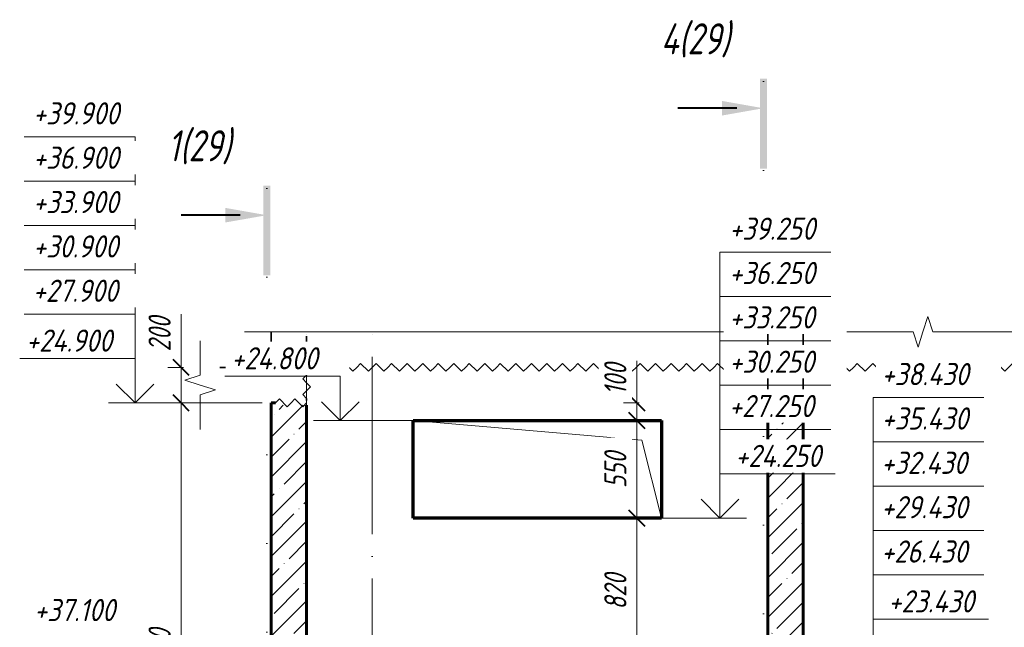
# Model space of a CAD drawing. Header units: millimetres. Extents: x -17461 to 60709, y 19491 to 27282.
# Tile 5 of 23: x -6637 to -1087, y 23635 to 27060. Entities that reach past the tile are written whole.
import ezdxf

# ---------------------------------------------------------------- set-up
doc = ezdxf.new("R2010")
doc.units = ezdxf.units.MM
for name, pattern in [('01 Штриховая _4 мм_', [300, 175, -125]), ('ADSK_Линия разреза', [1000, 0, -500, 0, -500]), ('ADSK_Линия сетки', [1250, 1000, -125, 0, -125]), ('ADSK_Невидимые', [250, 150, -100]), ('ADSK_Пунктирная_п5', [250, 0, -250])]:
    doc.linetypes.add(name, pattern=pattern)
for name, color, linetype, lineweight in [('A-____-____-DIMS', 211, 'Continuous', 9), ('A-____-____-DIMS-50', 211, 'Continuous', 9), ('A-____-NOTE-TEXT', 131, 'Continuous', 20), ('A-DETL-GENF-HDLN', 90, 'ADSK_Невидимые', 20), ('A-DETL-GENF-OTLN', 92, 'Continuous', 20), ('A-FLOR-____-MCUT', 192, 'Continuous', 50), ('A-FLOR-____-OTLN', 192, 'Continuous', 20), ('A-GLAZ-____-OTLN', 151, 'Continuous', 20), ('A-WALL-____-MCUT', 113, 'Continuous', 50), ('A-WALL-____-OTLN', 113, 'Continuous', 20), ('A-WALL-____-PATT', 111, 'Continuous', 50), ('G-____-____-DIMS', 111, 'Continuous', 9), ('G-____-____-SYMB', 111, 'ADSK_Пунктирная_п5', 20), ('S-GRID-____-OTLN', 1, 'Continuous', 9)]:
    doc.layers.add(name, color=color, linetype=linetype, lineweight=lineweight)
doc.styles.add('GOST Common_I_1', font='GOST Common Italic.ttf', dxfattribs={"width": 0.8, "height": 125})
doc.styles.add('GOST Common_I_2', font='GOST Common Italic.ttf', dxfattribs={"width": 0.9, "height": 125})
doc.styles.add('GOST Common_I_3', font='GOST Common Italic.ttf', dxfattribs={"width": 0.8, "height": 175})
doc.dimstyles.new('ADSK_Округление_5мм__Узкий_', dxfattribs={"dimscale": 304.8, "dimtxt": 0.412449, "dimasz": 0.295276, "dimexe": 0.246063, "dimexo": 0.000538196, "dimgap": 0.065617, "dimtad": 1, "dimdec": 0, "dimlfac": 304.8, "dimrnd": 5, "dimdsep": 46, "dimtxsty": 'GOST Common_I_1', "dimblk1": 'OBLIQUE', "dimblk2": 'OBLIQUE', "dimsah": 1, "dimcen": 0.09, "dimdle": 0.246063, "dimazin": 0, "dimtfac": 1, "dimtdec": 4, "dimtix": 1, "dimtmove": 0, "dimatfit": 3, "dimfxl": 1, "dimtvp": 1, "dimtfill": 1, "dimtolj": 1, "dimtzin": 0, "dimlwd": 20, "dimlwe": 20, "dimarcsym": 2})
doc.dimstyles.new('ADSK_Округление_5мм__Узкий__1', dxfattribs={"dimscale": 304.8, "dimtxt": 0.412449, "dimasz": 0.295276, "dimexe": 0.246063, "dimexo": 0.000538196, "dimgap": 0.065617, "dimtad": 1, "dimdec": 0, "dimlfac": 304.8, "dimrnd": 5, "dimdsep": 46, "dimtxsty": 'GOST Common_I_1', "dimblk1": 'OBLIQUE', "dimblk2": 'OBLIQUE', "dimsah": 1, "dimcen": 0.09, "dimdle": 0.246063, "dimazin": 0, "dimtfac": 1, "dimtdec": 4, "dimtix": 1, "dimtmove": 1, "dimatfit": 3, "dimfxl": 1, "dimtvp": 1, "dimtfill": 1, "dimtolj": 1, "dimtzin": 0, "dimlwd": 20, "dimlwe": 20, "dimarcsym": 2})
pattern_1 = [(45, (-35006.47, 44760), (-112.2532, 112.2532), []), (45, (-34894.21, 44760), (-112.2532, 112.2532), [198.438, -39.688, 1.676, -38.011])]

# ---------------------------------------------------------------- blocks, each defined once
blk = doc.blocks.new('ADSK_Окно_ПроемПрямоугольный - ADSK_Окно_ПроемПрямоугольный-V4-КЖ1_Р_ВЭ8_Опалубка_2')
at = {"layer": 'A-DETL-GENF-HDLN'}
for p, q in [((29630, 24800), (28230, 24800)), ((28230, 24800), (28230, 24250)), ((29630, 24250), (29630, 24800)), ((28230, 24250), (29630, 24250))]:
    blk.add_line(p, q, dxfattribs=at)
at = {"layer": 'A-DETL-GENF-OTLN'}
for p, q in [((29520, 24690), (28230, 24800)), ((29630, 24250), (29520, 24690))]:
    blk.add_line(p, q, dxfattribs=at)
blk = doc.blocks.new('ADSK_Обрыв_Линия - ADSK_Обрыв_линия-1072157-КЖ1_Р_ВЭ8_Опалубка_2')
at = {"layer": 'A-DETL-GENF-OTLN'}
for p, q in [((27030, 22056.3), (27030, 22100)), ((27030, 21900), (27030, 21945))]:
    blk.add_line(p, q, dxfattribs=at)
blk = doc.blocks.new('ADSK_Обрыв_Линия - ADSK_Обрыв_линия-1421234-КЖ1_Р_ВЭ8_Опалубка_2')
at = {"layer": 'A-DETL-GENF-OTLN'}
for p, q in [((27430, 25300), (31049.5, 25300)), ((31160.8, 25300), (34779, 25300))]:
    blk.add_line(p, q, dxfattribs=at)
blk = doc.blocks.new('Последовательность узлов - 3мм масшт 15-1752345-КЖ1_Р_ВЭ8_Опалубка_2')
at = {"layer": 'A-DETL-GENF-OTLN'}
for p, q in [((27650, 25100), (27671.9, 25121.9)), ((27671.9, 25121.9), (27715.6, 25078.1)), ((27737.5, 25100), (27715.6, 25078.1)), ((27737.5, 25100), (27759.4, 25121.9)), ((27759.4, 25121.9), (27803.1, 25078.1)), ((27825, 25100), (27803.1, 25078.1)), ((27825, 25100), (27846.9, 25121.9)), ((27846.9, 25121.9), (27890.6, 25078.1)), ((27912.5, 25100), (27890.6, 25078.1)), ((27912.5, 25100), (27934.4, 25121.9)), ((27934.4, 25121.9), (27978.1, 25078.1)), ((28000, 25100), (27978.1, 25078.1)), ((28000, 25100), (28021.9, 25121.9)), ((28021.9, 25121.9), (28065.6, 25078.1)), ((28087.5, 25100), (28065.6, 25078.1)), ((28087.5, 25100), (28109.4, 25121.9)), ((28109.4, 25121.9), (28153.1, 25078.1)), ((28175, 25100), (28153.1, 25078.1)), ((28175, 25100), (28196.9, 25121.9)), ((28196.9, 25121.9), (28240.6, 25078.1)), ((28262.5, 25100), (28240.6, 25078.1)), ((28262.5, 25100), (28284.4, 25121.9)), ((28284.4, 25121.9), (28328.1, 25078.1)), ((28350, 25100), (28328.1, 25078.1)), ((28350, 25100), (28371.9, 25121.9)), ((28371.9, 25121.9), (28415.6, 25078.1)), ((28437.5, 25100), (28415.6, 25078.1)), ((28437.5, 25100), (28459.4, 25121.9)), ((28459.4, 25121.9), (28503.1, 25078.1)), ((28525, 25100), (28503.1, 25078.1)), ((28525, 25100), (28546.9, 25121.9)), ((28546.9, 25121.9), (28590.6, 25078.1)), ((28612.5, 25100), (28590.6, 25078.1)), ((28612.5, 25100), (28634.4, 25121.9)), ((28634.4, 25121.9), (28678.1, 25078.1)), ((28700, 25100), (28678.1, 25078.1)), ((28700, 25100), (28721.9, 25121.9)), ((28721.9, 25121.9), (28765.6, 25078.1)), ((28787.5, 25100), (28765.6, 25078.1)), ((28787.5, 25100), (28809.4, 25121.9)), ((28809.4, 25121.9), (28853.1, 25078.1)), ((28875, 25100), (28853.1, 25078.1)), ((28875, 25100), (28896.9, 25121.9)), ((28896.9, 25121.9), (28940.6, 25078.1)), ((28962.5, 25100), (28940.6, 25078.1)), ((28962.5, 25100), (28984.4, 25121.9)), ((28984.4, 25121.9), (29028.1, 25078.1)), ((29050, 25100), (29028.1, 25078.1)), ((29050, 25100), (29071.9, 25121.9)), ((29071.9, 25121.9), (29115.6, 25078.1)), ((29137.5, 25100), (29115.6, 25078.1)), ((29137.5, 25100), (29159.4, 25121.9)), ((29159.4, 25121.9), (29203.1, 25078.1)), ((29225, 25100), (29203.1, 25078.1)), ((29225, 25100), (29246.9, 25121.9)), ((29246.9, 25121.9), (29290.6, 25078.1)), ((29312.5, 25100), (29290.6, 25078.1)), ((29312.5, 25100), (29334.4, 25121.9)), ((29334.4, 25121.9), (29378.1, 25078.1)), ((29400, 25100), (29378.1, 25078.1)), ((29400, 25100), (29421.9, 25121.9)), ((29421.9, 25121.9), (29465.6, 25078.1)), ((29487.5, 25100), (29465.6, 25078.1)), ((29487.5, 25100), (29509.4, 25121.9)), ((29509.4, 25121.9), (29553.1, 25078.1)), ((29575, 25100), (29553.1, 25078.1)), ((29575, 25100), (29596.9, 25121.9)), ((29596.9, 25121.9), (29640.6, 25078.1)), ((29662.5, 25100), (29640.6, 25078.1)), ((29662.5, 25100), (29684.4, 25121.9)), ((29684.4, 25121.9), (29728.1, 25078.1)), ((29750, 25100), (29728.1, 25078.1)), ((29750, 25100), (29771.9, 25121.9)), ((29771.9, 25121.9), (29815.6, 25078.1)), ((29837.5, 25100), (29815.6, 25078.1)), ((29837.5, 25100), (29859.4, 25121.9)), ((29859.4, 25121.9), (29903.1, 25078.1)), ((29925, 25100), (29903.1, 25078.1)), ((29925, 25100), (29946.9, 25121.9)), ((29946.9, 25121.9), (29990.6, 25078.1)), ((30012.5, 25100), (29990.6, 25078.1)), ((30012.5, 25100), (30034.4, 25121.9)), ((30034.4, 25121.9), (30078.1, 25078.1)), ((30100, 25100), (30078.1, 25078.1)), ((30100, 25100), (30121.9, 25121.9)), ((30121.9, 25121.9), (30165.6, 25078.1)), ((30187.5, 25100), (30165.6, 25078.1)), ((30187.5, 25100), (30209.4, 25121.9)), ((30209.4, 25121.9), (30253.1, 25078.1)), ((30275, 25100), (30253.1, 25078.1)), ((30275, 25100), (30296.9, 25121.9)), ((30296.9, 25121.9), (30340.6, 25078.1)), ((30362.5, 25100), (30340.6, 25078.1)), ((30362.5, 25100), (30384.4, 25121.9)), ((30384.4, 25121.9), (30428.1, 25078.1)), ((30450, 25100), (30428.1, 25078.1)), ((30450, 25100), (30471.9, 25121.9)), ((30471.9, 25121.9), (30515.6, 25078.1)), ((30537.5, 25100), (30515.6, 25078.1)), ((30537.5, 25100), (30559.4, 25121.9)), ((30559.4, 25121.9), (30603.1, 25078.1)), ((30625, 25100), (30603.1, 25078.1)), ((30625, 25100), (30646.9, 25121.9)), ((30646.9, 25121.9), (30690.6, 25078.1)), ((30712.5, 25100), (30690.6, 25078.1)), ((30712.5, 25100), (30734.4, 25121.9)), ((30734.4, 25121.9), (30778.1, 25078.1)), ((30800, 25100), (30778.1, 25078.1)), ((30800, 25100), (30821.9, 25121.9)), ((30821.9, 25121.9), (30865.6, 25078.1)), ((30887.5, 25100), (30865.6, 25078.1)), ((30887.5, 25100), (30909.4, 25121.9)), ((30909.4, 25121.9), (30953.1, 25078.1)), ((30975, 25100), (30953.1, 25078.1)), ((30975, 25100), (30996.9, 25121.9)), ((30996.9, 25121.9), (31040.6, 25078.1)), ((31062.5, 25100), (31040.6, 25078.1)), ((31062.5, 25100), (31084.4, 25121.9)), ((31084.4, 25121.9), (31128.1, 25078.1)), ((31150, 25100), (31128.1, 25078.1)), ((31150, 25100), (31171.9, 25121.9)), ((31171.9, 25121.9), (31215.6, 25078.1)), ((31237.5, 25100), (31215.6, 25078.1)), ((31237.5, 25100), (31259.4, 25121.9)), ((31259.4, 25121.9), (31303.1, 25078.1)), ((31325, 25100), (31303.1, 25078.1)), ((31325, 25100), (31346.9, 25121.9)), ((31346.9, 25121.9), (31390.6, 25078.1)), ((31412.5, 25100), (31390.6, 25078.1)), ((31412.5, 25100), (31434.4, 25121.9)), ((31434.4, 25121.9), (31478.1, 25078.1)), ((31500, 25100), (31478.1, 25078.1)), ((31500, 25100), (31521.9, 25121.9)), ((31521.9, 25121.9), (31565.6, 25078.1)), ((31587.5, 25100), (31565.6, 25078.1)), ((31587.5, 25100), (31609.4, 25121.9)), ((31609.4, 25121.9), (31653.1, 25078.1)), ((31675, 25100), (31653.1, 25078.1)), ((31675, 25100), (31696.9, 25121.9)), ((31696.9, 25121.9), (31740.6, 25078.1)), ((31762.5, 25100), (31740.6, 25078.1)), ((31762.5, 25100), (31784.4, 25121.9)), ((31784.4, 25121.9), (31828.1, 25078.1)), ((31850, 25100), (31828.1, 25078.1)), ((31850, 25100), (31871.9, 25121.9)), ((31871.9, 25121.9), (31915.6, 25078.1)), ((31937.5, 25100), (31915.6, 25078.1)), ((31937.5, 25100), (31959.4, 25121.9)), ((31959.4, 25121.9), (32003.1, 25078.1)), ((32025, 25100), (32003.1, 25078.1)), ((32025, 25100), (32046.9, 25121.9)), ((32046.9, 25121.9), (32090.6, 25078.1)), ((32112.5, 25100), (32090.6, 25078.1)), ((32112.5, 25100), (32134.4, 25121.9)), ((32134.4, 25121.9), (32178.1, 25078.1)), ((32186, 25086), (32178.1, 25078.1))]:
    blk.add_line(p, q, dxfattribs=at)
blk = doc.blocks.new('Последовательность узлов - 3мм масшт 15-V5-КЖ1_Р_ВЭ8_Опалубка_2')
at = {"layer": 'A-DETL-GENF-OTLN'}
for p, q in [((30255, 24900), (30276.875, 24921.875)), ((30276.875, 24921.875), (30320.625, 24878.125)), ((30342.5, 24900), (30364.375, 24921.875)), ((30364.375, 24921.875), (30408.125, 24878.125)), ((30342.5, 24900), (30320.625, 24878.125)), ((30430, 24900), (30408.125, 24878.125))]:
    blk.add_line(p, q, dxfattribs=at)
blk = doc.blocks.new('Разрез - Номер вида и Номер листа спереди_3_5 мм-6455-КЖ1_Р_ВЭ8_Опалубка_2')
at = {"layer": 'G-____-____-SYMB', "linetype": 'Continuous', "lineweight": 9}
for points in [[(27425.3, 25617.8), (27385.4, 25617.8), (27385.4, 26124.4), (27425.3, 26124.4)], [(27171.4, 25998.9), (27405.1, 25957.7), (27171.4, 25916.5)]]:
    blk.add_hatch(color=256, dxfattribs=at).paths.add_polyline_path(points)
at = {"layer": 'G-____-____-SYMB', "linetype": 'Continuous', "lineweight": 40}
blk.add_line((27255.1, 25957.7), (26921.9, 25957.7), dxfattribs=at)
blk = doc.blocks.new('Высотные отметки - Стрелка вверх-6399-КЖ1_Р_ВЭ8_Опалубка_2')
at = {"layer": 'A-____-NOTE-TEXT'}
for p, q in [((26657.7, 22350), (26007.7, 22350)), ((26657.7, 22100), (26657.7, 22350)), ((26657.7, 22100), (26551.6, 22206.1)), ((26657.7, 22100), (26763.7, 22206.1)), ((26807.7, 22100), (26507.7, 22100))]:
    blk.add_line(p, q, dxfattribs=at)
blk = doc.blocks.new('DIMBLOCK23-КЖ1_Р_ВЭ8_Опалубка_2')
at = {"layer": 'A-____-____-DIMS-50', "lineweight": 20}
for p, q in [((-5727.8, 25400.4), (-5727.8, 25164.5)), ((-5727.8, 25175), (-5727.8, 24900)), ((-5727.8, 25164.5), (-5727.8, 25000)), ((-5727.8, 25100), (-5802.8, 25100)), ((-5727.8, 25100), (-5714.2, 25100)), ((-5727.8, 24900), (-5802.8, 24900)), ((-5727.8, 24900), (-5269.8, 24900))]:
    blk.add_line(p, q, dxfattribs=at)
at = {"layer": 'A-____-____-DIMS-50', "lineweight": 40}
for p, q in [((-5727.8, 25100), (-5772.8, 25145)), ((-5727.8, 25100), (-5682.8, 25055)), ((-5727.8, 24900), (-5772.8, 24945)), ((-5727.8, 24900), (-5682.8, 24855))]:
    blk.add_line(p, q, dxfattribs=at)
at = {"layer": 'A-____-____-DIMS-50', "color": 0, "lineweight": 20, "insert": (-5911.1, 25189.5), "char_height": 125, "width": 253.133, "attachment_point": 1, "rotation": 90, "line_spacing_factor": 1.022761, "style": 'GOST Common_I_1', "bg_fill": 3, "box_fill_scale": 1.25, "bg_fill_color": 256, "bg_fill_true_color": 13158600, "bg_fill_transparency": 0}
blk.add_mtext('200', dxfattribs=at)
blk = doc.blocks.new('_Oblique')
at = {"color": 0, "linetype": 'ByBlock', "lineweight": -2}
blk.add_line((-0.5, -0.5), (0.5, 0.5), dxfattribs=at)
blk = doc.blocks.new('DIMBLOCK24-КЖ1_Р_ВЭ8_Опалубка_2')
at = {"layer": 'A-____-____-DIMS-50', "lineweight": 40}
for p, q in [((-5727.8, 24900), (-5772.8, 24945)), ((-5727.8, 24900), (-5682.8, 24855)), ((-5727.8, 22100), (-5772.8, 22145)), ((-5727.8, 22100), (-5682.8, 22055))]:
    blk.add_line(p, q, dxfattribs=at)
at = {"layer": 'A-____-____-DIMS-50', "lineweight": 20}
for p, q in [((-5727.8, 24900), (-5802.8, 24900)), ((-5727.8, 24900), (-5727.8, 22025)), ((-5727.8, 24900), (-5269.8, 24900)), ((-5727.8, 22100), (-5802.8, 22100)), ((-5727.8, 22100), (-5269.8, 22100))]:
    blk.add_line(p, q, dxfattribs=at)
at = {"layer": 'A-____-____-DIMS-50', "color": 0, "lineweight": 20, "insert": (-5911.1, 23359.4), "char_height": 125, "width": 337.511, "attachment_point": 1, "rotation": 90, "line_spacing_factor": 1.022761, "style": 'GOST Common_I_1', "bg_fill": 3, "box_fill_scale": 1.25, "bg_fill_color": 256, "bg_fill_true_color": 13158600, "bg_fill_transparency": 0}
blk.add_mtext('2800', dxfattribs=at)
blk = doc.blocks.new('DIMBLOCK41-КЖ1_Р_ВЭ8_Опалубка_2')
at = {"layer": 'A-____-____-DIMS-50', "lineweight": 20}
for p, q in [((-3158.4, 25135.8), (-3158.4, 24919)), ((-3158.4, 24975), (-3158.4, 24800)), ((-3158.4, 24900), (-3233.4, 24900)), ((-3158.4, 24919), (-3158.4, 24850)), ((-3158.4, 24900), (-3144.8, 24900)), ((-3158.4, 24800), (-3233.4, 24800)), ((-3158.4, 24800), (-3144.8, 24800))]:
    blk.add_line(p, q, dxfattribs=at)
at = {"layer": 'A-____-____-DIMS-50', "lineweight": 40}
for p, q in [((-3158.4, 24900), (-3203.4, 24945)), ((-3158.4, 24900), (-3113.4, 24855)), ((-3158.4, 24800), (-3203.4, 24845)), ((-3158.4, 24800), (-3113.4, 24755))]:
    blk.add_line(p, q, dxfattribs=at)
at = {"layer": 'A-____-____-DIMS-50', "color": 0, "lineweight": 20, "insert": (-3341.8, 24944), "char_height": 125, "width": 230.121, "attachment_point": 1, "rotation": 90, "line_spacing_factor": 1.022761, "style": 'GOST Common_I_1', "bg_fill": 3, "box_fill_scale": 1.25, "bg_fill_color": 256, "bg_fill_true_color": 13158600, "bg_fill_transparency": 0}
blk.add_mtext('100', dxfattribs=at)
blk = doc.blocks.new('DIMBLOCK42-КЖ1_Р_ВЭ8_Опалубка_2')
at = {"layer": 'A-____-____-DIMS-50', "lineweight": 40}
for p, q in [((-3158.4, 24800), (-3203.4, 24845)), ((-3158.4, 24800), (-3113.4, 24755)), ((-3158.4, 24250), (-3203.4, 24295)), ((-3158.4, 24250), (-3113.4, 24205))]:
    blk.add_line(p, q, dxfattribs=at)
at = {"layer": 'A-____-____-DIMS-50', "lineweight": 20}
for p, q in [((-3158.4, 24800), (-3233.4, 24800)), ((-3158.4, 24800), (-3158.4, 24250)), ((-3158.4, 24800), (-3144.8, 24800)), ((-3158.4, 24250), (-3233.4, 24250)), ((-3158.4, 24250), (-3144.8, 24250))]:
    blk.add_line(p, q, dxfattribs=at)
at = {"layer": 'A-____-____-DIMS-50', "color": 0, "lineweight": 20, "insert": (-3341.8, 24419.5), "char_height": 125, "width": 253.133, "attachment_point": 1, "rotation": 90, "line_spacing_factor": 1.022761, "style": 'GOST Common_I_1', "bg_fill": 3, "box_fill_scale": 1.25, "bg_fill_color": 256, "bg_fill_true_color": 13158600, "bg_fill_transparency": 0}
blk.add_mtext('550', dxfattribs=at)
blk = doc.blocks.new('DIMBLOCK43-КЖ1_Р_ВЭ8_Опалубка_2')
at = {"layer": 'A-____-____-DIMS-50', "lineweight": 40}
for p, q in [((-3158.4, 24250), (-3203.4, 24295)), ((-3158.4, 24250), (-3113.4, 24205)), ((-3158.4, 23430), (-3203.4, 23475)), ((-3158.4, 23430), (-3113.4, 23385))]:
    blk.add_line(p, q, dxfattribs=at)
at = {"layer": 'A-____-____-DIMS-50', "lineweight": 20}
for p, q in [((-3158.4, 24250), (-3233.4, 24250)), ((-3158.4, 24250), (-3158.4, 23430)), ((-3158.4, 24250), (-3144.8, 24250)), ((-3158.4, 23430), (-3233.4, 23430)), ((-3158.4, 23430), (-3144.8, 23430))]:
    blk.add_line(p, q, dxfattribs=at)
at = {"layer": 'A-____-____-DIMS-50', "color": 0, "lineweight": 20, "insert": (-3341.8, 23734.5), "char_height": 125, "width": 253.133, "attachment_point": 1, "rotation": 90, "line_spacing_factor": 1.022761, "style": 'GOST Common_I_1', "bg_fill": 3, "box_fill_scale": 1.25, "bg_fill_color": 256, "bg_fill_true_color": 13158600, "bg_fill_transparency": 0}
blk.add_mtext('820', dxfattribs=at)
blk = doc.blocks.new('030_Группа отметок вверх_ТиповАннот_ - 030_Группа отметок вверх_ТиповАннот_-1592595-КЖ1_Р_ВЭ8_Опалубка_2')
at = {"layer": 'A-____-NOTE-TEXT'}
for p, q in [((26037.6, 26400), (26662.6, 26400)), ((26662.6, 26400), (26662.6, 26150)), ((26037.6, 26150), (26662.6, 26150)), ((26662.6, 26150), (26662.6, 25900)), ((26037.6, 25900), (26662.6, 25900)), ((26662.6, 25900), (26662.6, 25650)), ((26037.6, 25650), (26662.6, 25650)), ((26662.6, 25650), (26662.6, 25400)), ((26037.6, 25400), (26662.6, 25400)), ((26662.6, 25150), (26662.6, 25400))]:
    blk.add_line(p, q, dxfattribs=at)
blk = doc.blocks.new('030_Группа отметок вверх_ТиповАннот_ - 030_Группа отметок вверх_ТиповАннот_-1592594-КЖ1_Р_ВЭ8_Опалубка_2')
at = {"layer": 'A-____-NOTE-TEXT'}
for p, q in [((31448.1, 24930), (30823.1, 24930)), ((30823.1, 24930), (30823.1, 24680)), ((31448.1, 24680), (30823.1, 24680)), ((30823.1, 24680), (30823.1, 24430)), ((31448.1, 24430), (30823.1, 24430)), ((30823.1, 24430), (30823.1, 24180)), ((31448.1, 24180), (30823.1, 24180)), ((30823.1, 24180), (30823.1, 23930)), ((30823.1, 23680), (30823.1, 23930)), ((31448.1, 23930), (30823.1, 23930))]:
    blk.add_line(p, q, dxfattribs=at)

msp = doc.modelspace()

# ---------------------------------------------------------------- hatches: boundary and pattern name
at = {"layer": 'A-WALL-____-PATT', "lineweight": 9}
h = msp.add_hatch(dxfattribs=at)
h.set_pattern_fill('FP_1', color=256, style=0, pattern_type=2)
h.set_pattern_definition(pattern_1)
h.paths.add_polyline_path([(-5019.759, 22100), (-5019.759, 24886), (-5194.759, 24886), (-5194.759, 24900), (-5219.759, 24900), (-5219.759, 22100)])
h = msp.add_hatch(dxfattribs=at)
h.set_pattern_fill('FP_1', color=256, style=0, pattern_type=2)
h.set_pattern_definition(pattern_1)
h.paths.add_polyline_path([(-2219.759, 22100), (-2219.759, 24886), (-2394.759, 24886), (-2394.759, 24900), (-2419.759, 24900), (-2419.759, 22100)])

# ---------------------------------------------------------------- linework, layer by layer
at = {"layer": 'A-____-NOTE-TEXT'}
for p, q in [((-1517.0811, 25386.6501), (-1545.2354, 25300)), ((-1488.9268, 25300), (-1517.0811, 25386.6501)), ((-5219.759, 25300), (-5369.759, 25300)), ((-1600.2354, 25300), (-1572.7354, 25213.3975)), ((-1545.2354, 25300), (-1572.7354, 25213.3975)), ((-5619.759, 25100), (-5619.759, 25250)), ((-5619.759, 25056.3087), (-5706.4091, 25028.1543)), ((-5706.4091, 25028.1543), (-5619.759, 25000)), ((-5619.759, 25000), (-5533.1564, 24972.5)), ((-5619.759, 24945), (-5533.1564, 24972.5)), ((-5619.759, 24900), (-5619.759, 24750))]:
    msp.add_line(p, q, dxfattribs=at)
at = {"layer": 'A-FLOR-____-MCUT', "linetype": '01 Штриховая _4 мм_', "lineweight": 35}
for p, q in [((-5033.759, 25100), (-5619.759, 25100)), ((-2419.759, 25086), (-2419.759, 24900)), ((-2219.759, 24914), (-2219.759, 25086)), ((-5019.759, 24914), (-5019.759, 24925))]:
    msp.add_line(p, q, dxfattribs=at)
at = {"layer": 'A-FLOR-____-OTLN', "linetype": '01 Штриховая _4 мм_', "lineweight": 35}
msp.add_line((-5005.759, 25100), (-4999.7594, 25100), dxfattribs=at)
at = {"layer": 'A-WALL-____-MCUT', "linetype": '01 Штриховая _4 мм_', "lineweight": 35}
for p, q in [((-5219.759, 25300), (-5219.759, 25100)), ((-5019.759, 25100), (-5019.759, 25300)), ((-2419.759, 25300), (-2419.759, 25114)), ((-2219.759, 25114), (-2219.759, 25300)), ((-5219.759, 25100), (-5033.759, 25100))]:
    msp.add_line(p, q, dxfattribs=at)
at = {"layer": 'A-WALL-____-MCUT', "lineweight": 60}
for p, q in [((-5194.759, 24900), (-5219.759, 24900)), ((-5219.759, 24900), (-5219.759, 22100)), ((-5019.759, 22100), (-5019.759, 24886)), ((-2394.759, 24900), (-2419.759, 24900)), ((-2419.759, 24900), (-2419.759, 22100)), ((-2219.759, 22100), (-2219.759, 24886))]:
    msp.add_line(p, q, dxfattribs=at)
at = {"layer": 'A-WALL-____-OTLN', "linetype": '01 Штриховая _4 мм_', "lineweight": 35}
msp.add_line((-5005.759, 25100), (-4999.7594, 25100), dxfattribs=at)
at = {"layer": 'A-WALL-____-OTLN', "lineweight": 70}
for p, q in [((-4419.759, 24800), (-3019.759, 24800)), ((-4419.759, 24250), (-4419.759, 24800)), ((-3019.759, 24800), (-3019.759, 24250)), ((-3019.759, 24250), (-4419.759, 24250))]:
    msp.add_line(p, q, dxfattribs=at)
at = {"layer": 'G-____-____-DIMS', "lineweight": 20}
for p, q in [((-5619.759, 24900), (-5987.1698, 24900)), ((-3019.759, 24250), (-2689.4343, 24250))]:
    msp.add_line(p, q, dxfattribs=at)
at = {"layer": 'G-____-____-SYMB', "linetype": 'ADSK_Линия разреза'}
for p, q in [((-2444.6524, 26710.6211), (-2444.6524, 20847.4741)), ((-5244.6524, 26107.7025), (-5244.6524, 20847.4741))]:
    msp.add_line(p, q, dxfattribs=at)
at = {"layer": 'S-GRID-____-OTLN', "linetype": 'ADSK_Линия сетки'}
for p, q in [((-5019.759, 20408.7048), (-5019.759, 25300)), ((-4649.759, 20408.7048), (-4649.759, 25300)), ((-2419.759, 20408.7048), (-2419.759, 25300))]:
    msp.add_line(p, q, dxfattribs=at)

# ---------------------------------------------------------------- block references
at = {"layer": 'A-____-NOTE-TEXT'}
msp.add_blockref('Высотные отметки - Стрелка вверх-6399-КЖ1_Р_ВЭ8_Опалубка_2', (-32644.8247, 2800), dxfattribs=at)
at = {"layer": 'A-____-NOTE-TEXT', "extrusion": (0, 0, -1)}
for p in [(-23968.2206, 2150), (-24831.0459, 1330)]:
    msp.add_blockref('Высотные отметки - Стрелка вверх-6399-КЖ1_Р_ВЭ8_Опалубка_2', p, dxfattribs=at)
at = {"layer": 'A-DETL-GENF-OTLN'}
for name, p in [('ADSK_Обрыв_Линия - ADSK_Обрыв_линия-1421234-КЖ1_Р_ВЭ8_Опалубка_2', (-32649.759, 0)), ('ADSK_Обрыв_Линия - ADSK_Обрыв_линия-1072157-КЖ1_Р_ВЭ8_Опалубка_2', (-32649.759, 3000)), ('Последовательность узлов - 3мм масшт 15-1752345-КЖ1_Р_ВЭ8_Опалубка_2', (-32649.759, 0)), ('Последовательность узлов - 3мм масшт 15-V5-КЖ1_Р_ВЭ8_Опалубка_2', (-35449.759, 0)), ('Последовательность узлов - 3мм масшт 15-V5-КЖ1_Р_ВЭ8_Опалубка_2', (-32649.759, 0))]:
    msp.add_blockref(name, p, dxfattribs=at)
at = {"layer": 'A-DETL-GENF-OTLN', "rotation": 90}
msp.add_blockref('Последовательность узлов - 3мм масшт 15-V5-КЖ1_Р_ВЭ8_Опалубка_2', (19880.241, -5330), dxfattribs=at)
at = {"layer": 'A-GLAZ-____-OTLN'}
msp.add_blockref('ADSK_Окно_ПроемПрямоугольный - ADSK_Окно_ПроемПрямоугольный-V4-КЖ1_Р_ВЭ8_Опалубка_2', (-32649.759, 0), dxfattribs=at)
at = {"layer": 'G-____-____-SYMB', "linetype": 'Continuous', "lineweight": 40}
for p in [(-29849.759, 602.9185), (-32649.759, 0)]:
    msp.add_blockref('Разрез - Номер вида и Номер листа спереди_3_5 мм-6455-КЖ1_Р_ВЭ8_Опалубка_2', p, dxfattribs=at)

# ---------------------------------------------------------------- texts
at = {"layer": 'A-____-NOTE-TEXT', "lineweight": 9, "char_height": 125, "attachment_point": 1, "style": 'GOST Common_I_2', "bg_fill": 3, "box_fill_scale": 1.25, "bg_fill_color": 256, "bg_fill_true_color": 13158600, "bg_fill_transparency": 0}
for s, insert, width in [('+39.900', (-6561.7804, 26594.2026), 627.721312), ('+37.100', (-6555.707, 23794.2026), 602.468156)]:
    msp.add_mtext(s, dxfattribs=dict(at, insert=insert, width=width))
at = {"layer": 'G-____-____-DIMS', "lineweight": 20, "char_height": 125, "width": 633.585746, "attachment_point": 1, "line_spacing_factor": 1.022761, "style": 'GOST Common_I_2', "bg_fill": 3, "box_fill_scale": 1.25, "bg_fill_color": 256, "bg_fill_true_color": 13158600, "bg_fill_transparency": 0}
for s, insert in [('+24.900', (-6601.1639, 25313.3535)), ('+23.430', (-1740.6031, 23843.3535))]:
    msp.add_mtext(s, dxfattribs=dict(at, insert=insert))
at = {"layer": 'G-____-____-SYMB', "linetype": 'Continuous', "lineweight": 9, "char_height": 175, "attachment_point": 1, "style": 'GOST Common_I_3'}
for s, insert, width in [('4(29)', (-3022.9521, 27039.4594), 529.11375), ('1(29)', (-5801.7521, 26436.5409), 477.80575)]:
    msp.add_mtext(s, dxfattribs=dict(at, insert=insert, width=width))

# ---------------------------------------------------------------- next in the draw order: block references
at = {"layer": 'A-____-NOTE-TEXT'}
for name in ['030_Группа отметок вверх_ТиповАннот_ - 030_Группа отметок вверх_ТиповАннот_-1592595-КЖ1_Р_ВЭ8_Опалубка_2', '030_Группа отметок вверх_ТиповАннот_ - 030_Группа отметок вверх_ТиповАннот_-1592594-КЖ1_Р_ВЭ8_Опалубка_2']:
    msp.add_blockref(name, (-32649.759, 0), dxfattribs=at)

# ---------------------------------------------------------------- next in the draw order: texts
at = {"layer": 'A-____-NOTE-TEXT', "lineweight": 9, "char_height": 125, "attachment_point": 1, "style": 'GOST Common_I_2', "bg_fill": 3, "box_fill_scale": 1.25, "bg_fill_color": 256, "bg_fill_true_color": 13158600, "bg_fill_transparency": 0}
for s, insert, width in [('+39.250', (-2637.2738, 25944.2026), 631.328906), ('+38.430', (-1778.9485, 25124.2026), 642.151687)]:
    msp.add_mtext(s, dxfattribs=dict(at, insert=insert, width=width))
at = {"layer": 'G-____-____-DIMS', "lineweight": 20, "insert": (-2603.4284, 24663.3535), "char_height": 125, "width": 633.585746, "attachment_point": 1, "line_spacing_factor": 1.022761, "style": 'GOST Common_I_2', "bg_fill": 3, "box_fill_scale": 1.25, "bg_fill_color": 256, "bg_fill_true_color": 13158600, "bg_fill_transparency": 0}
msp.add_mtext('+24.250', dxfattribs=at)

# ---------------------------------------------------------------- next in the draw order: dimensions: what is measured, and where the dimension line sits
at = {"layer": 'A-____-____-DIMS', "lineweight": 20}
for base, p1, p2, override, picture, middle in [((-5727.7943, 24900), (-5664.1547, 25100), (-5219.759, 24900), {"dimpost": '<>', "dimfxl": 487.326972}, 'DIMBLOCK23-КЖ1_Р_ВЭ8_Опалубка_2', (-5827.8145, 25316.057)), ((-3158.419, 24800), (-3094.7794, 24900), (-3094.7794, 24800), {"dimpost": '<>', "dimfxl": 100}, 'DIMBLOCK41-КЖ1_Р_ВЭ8_Опалубка_2', (-3258.4392, 25059.0846))]:
    dim = msp.add_linear_dim(base=base, p1=p1, p2=p2, angle=90, dimstyle='ADSK_Округление_5мм__Узкий__1', override=override, dxfattribs=at)
    dim.commit()
    dim.dimension.update_dxf_attribs({"geometry": picture, "text_midpoint": middle, "dimtype": 160, "text_rotation": 90})

# ---------------------------------------------------------------- next in the draw order: block references
at = {"layer": 'A-____-NOTE-TEXT'}
msp.add_blockref('030_Группа отметок вверх_ТиповАннот_ - 030_Группа отметок вверх_ТиповАннот_-1592594-КЖ1_Р_ВЭ8_Опалубка_2', (-33512.5843, 820), dxfattribs=at)

# ---------------------------------------------------------------- next in the draw order: texts
at = {"layer": 'A-____-NOTE-TEXT', "lineweight": 9, "char_height": 125, "attachment_point": 1, "style": 'GOST Common_I_2', "bg_fill": 3, "box_fill_scale": 1.25, "bg_fill_color": 256, "bg_fill_true_color": 13158600, "bg_fill_transparency": 0}
for s, insert, width in [('+36.900', (-6561.7804, 26344.2026), 627.721312), ('+33.900', (-6561.7804, 26094.2026), 627.721312), ('+30.900', (-6561.7804, 25844.2026), 627.721312), ('+27.900', (-6563.1304, 25594.2026), 631.328906), ('+35.430', (-1778.9485, 24874.2026), 642.151687), ('+32.430', (-1780.5235, 24624.2026), 645.759281), ('+29.430', (-1780.5235, 24374.2026), 645.759281), ('+26.430', (-1780.5235, 24124.2026), 645.759281)]:
    msp.add_mtext(s, dxfattribs=dict(at, insert=insert, width=width))
at = {"layer": 'G-____-____-DIMS', "lineweight": 20, "insert": (-5444.3823, 25213.3535), "char_height": 125, "width": 633.585746, "attachment_point": 1, "line_spacing_factor": 1.022761, "style": 'GOST Common_I_2', "bg_fill": 3, "box_fill_scale": 1.25, "bg_fill_color": 256, "bg_fill_true_color": 13158600, "bg_fill_transparency": 0}
msp.add_mtext('+24.800', dxfattribs=at)

# ---------------------------------------------------------------- next in the draw order: dimensions: what is measured, and where the dimension line sits
at = {"layer": 'A-____-____-DIMS', "lineweight": 20}
for base, p1, p2, override, picture, middle in [((-5727.7943, 22100), (-5219.759, 24900), (-5219.759, 22100), {"dimpost": '<>', "dimfxl": 2800}, 'DIMBLOCK24-КЖ1_Р_ВЭ8_Опалубка_2', (-5810.2943, 23500)), ((-3158.419, 24250), (-3094.7794, 24800), (-3094.7794, 24250), {"dimpost": '<>', "dimfxl": 550}, 'DIMBLOCK42-КЖ1_Р_ВЭ8_Опалубка_2', (-3241.7239, 24525))]:
    dim = msp.add_linear_dim(base=base, p1=p1, p2=p2, angle=90, dimstyle='ADSK_Округление_5мм__Узкий_', override=override, dxfattribs=at)
    dim.commit()
    dim.dimension.update_dxf_attribs({"geometry": picture, "text_midpoint": middle})

# ---------------------------------------------------------------- next in the draw order: linework, layer by layer
at = {"layer": 'G-____-____-DIMS', "lineweight": 20}
msp.add_line((-3019.759, 24800), (-4830.3883, 24800), dxfattribs=at)

# ---------------------------------------------------------------- next in the draw order: block references
at = {"layer": 'A-____-NOTE-TEXT'}
msp.add_blockref('Высотные отметки - Стрелка вверх-6399-КЖ1_Р_ВЭ8_Опалубка_2', (-31488.0432, 2700), dxfattribs=at)

# ---------------------------------------------------------------- next in the draw order: texts
at = {"layer": 'A-____-NOTE-TEXT', "lineweight": 9, "char_height": 125, "attachment_point": 1, "style": 'GOST Common_I_2', "bg_fill": 3, "box_fill_scale": 1.25, "bg_fill_color": 256, "bg_fill_true_color": 13158600, "bg_fill_transparency": 0}
for s, insert, width in [('+36.250', (-2637.2738, 25694.2026), 631.328906), ('+33.250', (-2637.2738, 25444.2026), 631.328906), ('+30.250', (-2637.2738, 25194.2026), 631.328906), ('+27.250', (-2638.8488, 24944.2026), 634.9365)]:
    msp.add_mtext(s, dxfattribs=dict(at, insert=insert, width=width))

# ---------------------------------------------------------------- next in the draw order: dimensions: what is measured, and where the dimension line sits
at = {"layer": 'A-____-____-DIMS', "lineweight": 20}
dim = msp.add_linear_dim(base=(-3158.419, 23430), p1=(-3094.7794, 24250), p2=(-3094.7794, 23430), angle=90, dimstyle='ADSK_Округление_5мм__Узкий_', override={"dimpost": '<>', "dimfxl": 820}, dxfattribs=at)
dim.commit()
dim.dimension.update_dxf_attribs({"geometry": 'DIMBLOCK43-КЖ1_Р_ВЭ8_Опалубка_2', "text_midpoint": (-3240.919, 23840)})

doc.saveas('drawing.dxf')
